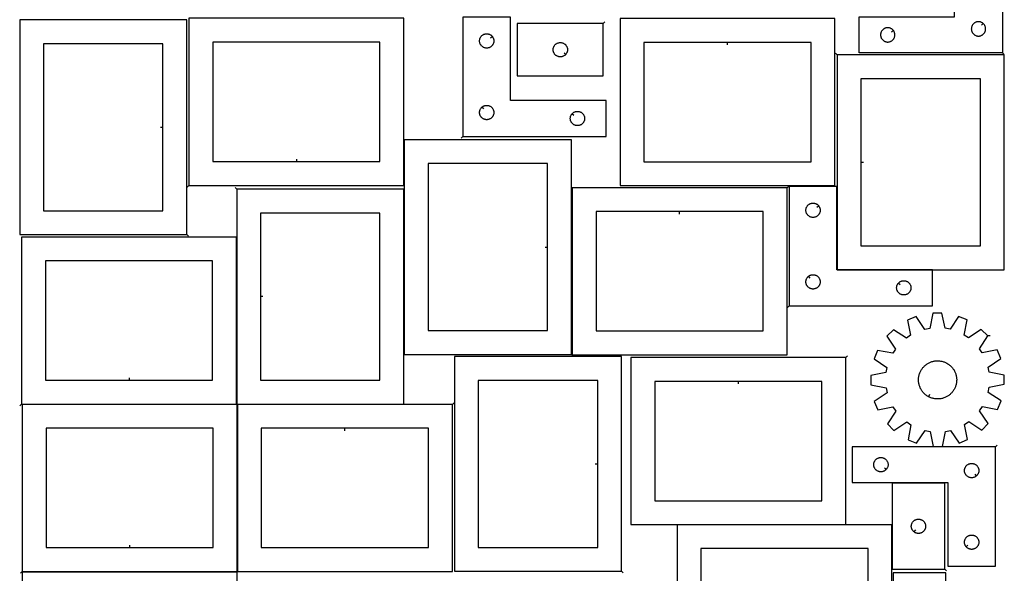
# Model space of a CAD drawing. Header units: millimetres. Extents: x 7 to 1243, y 7 to 2493.
# Tile 3 of 6: x 7 to 1243, y 797 to 1493. Entities that reach past the tile are written whole.
import ezdxf

# ---------------------------------------------------------------- set-up
doc = ezdxf.new("R2010")
doc.units = ezdxf.units.MM
doc.layers.add('CUT', color=7, linetype='CONTINUOUS', true_color=0x000000)
doc.layers.add('LEADIN', color=1, linetype='CONTINUOUS', true_color=0xff0000)

msp = doc.modelspace()

# ---------------------------------------------------------------- linework, layer by layer
at = {"layer": 'CUT'}
for points in [[(1241.038244, 1451.540129), (1061.038244, 1451.540129), (1061.038244, 1496.540129), (1181.038244, 1496.540129), (1181.038244, 1601.540129), (1241.038244, 1601.540129)], [(216.595593, 1222.922336), (216.595593, 1492.922336), (6.595593, 1492.922336), (6.595593, 1222.922336)], [(219.195341, 1284.864854), (489.195341, 1284.864854), (489.195341, 1494.864854), (219.195341, 1494.864854)], [(563.252675, 1346.415728), (743.252675, 1346.415728), (743.252675, 1391.415728), (623.252675, 1391.415728), (623.252675, 1496.415728), (563.252675, 1496.415728)], [(739.724708, 1488.400064), (631.724708, 1488.400064), (631.724708, 1422.400064), (739.724708, 1422.400064)], [(1030.768974, 1494.623559), (760.768974, 1494.623559), (760.768974, 1284.623559), (1030.768974, 1284.623559)], [(1216.744727, 1488.493498), (1216.517097, 1488.680309), (1216.038376, 1489.023355), (1215.538244, 1489.334358), (1215.018843, 1489.611984), (1214.482395, 1489.855045), (1213.9312, 1490.0625), (1213.367616, 1490.233461), (1212.794057, 1490.367196), (1212.21298, 1490.463133), (1211.626873, 1490.520859), (1211.038244, 1490.540129), (1210.449616, 1490.520859), (1209.863509, 1490.463133), (1209.282431, 1490.367196), (1208.708873, 1490.233461), (1208.145289, 1490.0625), (1207.594093, 1489.855045), (1207.057646, 1489.611984), (1206.538244, 1489.334358), (1206.038112, 1489.023355), (1205.559391, 1488.680309), (1205.104132, 1488.306687), (1204.674283, 1487.90409), (1204.271686, 1487.474241), (1203.898064, 1487.018982), (1203.555018, 1486.540261), (1203.244016, 1486.040129), (1202.96639, 1485.520727), (1202.723329, 1484.98428), (1202.515873, 1484.433084), (1202.344912, 1483.8695), (1202.211177, 1483.295942), (1202.115241, 1482.714865), (1202.057514, 1482.128757), (1202.038244, 1481.540129), (1202.057514, 1480.951501), (1202.115241, 1480.365393), (1202.211177, 1479.784316), (1202.344912, 1479.210758), (1202.515873, 1478.647174), (1202.723329, 1478.095978), (1202.96639, 1477.559531), (1203.244016, 1477.040129), (1203.555018, 1476.539997), (1203.898064, 1476.061276), (1204.271686, 1475.606017), (1204.674283, 1475.176168), (1205.104132, 1474.773571), (1205.559391, 1474.399949), (1206.038112, 1474.056902), (1206.538244, 1473.7459), (1207.057646, 1473.468274), (1207.594093, 1473.225213), (1208.145289, 1473.017758), (1208.708873, 1472.846796), (1209.282431, 1472.713061), (1209.863509, 1472.617125), (1210.449616, 1472.559399), (1211.038244, 1472.540129), (1211.626873, 1472.559399), (1212.21298, 1472.617125), (1212.794057, 1472.713061), (1213.367616, 1472.846796), (1213.9312, 1473.017758), (1214.482395, 1473.225213), (1215.018843, 1473.468274), (1215.538244, 1473.7459), (1216.038376, 1474.056902), (1216.517097, 1474.399949), (1216.972357, 1474.773571), (1217.402205, 1475.176168), (1217.804803, 1475.606017), (1218.178424, 1476.061276), (1218.521471, 1476.539997), (1218.832473, 1477.040129), (1219.110099, 1477.559531), (1219.35316, 1478.095978), (1219.560616, 1478.647174), (1219.731577, 1479.210758), (1219.865312, 1479.784316), (1219.961248, 1480.365393), (1220.018975, 1480.951501), (1220.038244, 1481.540129), (1220.018975, 1482.128757), (1219.961248, 1482.714865), (1219.865312, 1483.295942), (1219.731577, 1483.8695), (1219.560616, 1484.433084), (1219.35316, 1484.98428), (1219.110099, 1485.520727), (1218.832473, 1486.040129), (1218.521471, 1486.540261), (1218.178424, 1487.018982), (1217.804803, 1487.474241), (1217.402205, 1487.90409), (1216.972357, 1488.306687)], [(600.206045, 1472.122211), (600.392855, 1471.894581), (600.735902, 1471.41586), (601.046904, 1470.915728), (601.32453, 1470.396326), (601.567591, 1469.859879), (601.775047, 1469.308683), (601.946008, 1468.7451), (602.079743, 1468.171541), (602.175679, 1467.590464), (602.233406, 1467.004356), (602.252675, 1466.415728), (602.233406, 1465.8271), (602.175679, 1465.240992), (602.079743, 1464.659915), (601.946008, 1464.086357), (601.775047, 1463.522773), (601.567591, 1462.971577), (601.32453, 1462.43513), (601.046904, 1461.915728), (600.735902, 1461.415596), (600.392855, 1460.936875), (600.019234, 1460.481616), (599.616636, 1460.051767), (599.186788, 1459.64917), (598.731528, 1459.275548), (598.252807, 1458.932502), (597.752675, 1458.621499), (597.233274, 1458.343873), (596.696826, 1458.100812), (596.145631, 1457.893357), (595.582047, 1457.722396), (595.008488, 1457.588661), (594.427411, 1457.492724), (593.841304, 1457.434998), (593.252675, 1457.415728), (592.664047, 1457.434998), (592.07794, 1457.492724), (591.496862, 1457.588661), (590.923304, 1457.722396), (590.35972, 1457.893357), (589.808525, 1458.100812), (589.272077, 1458.343873), (588.752675, 1458.621499), (588.252543, 1458.932502), (587.773823, 1459.275548), (587.318563, 1459.64917), (586.888714, 1460.051767), (586.486117, 1460.481616), (586.112495, 1460.936875), (585.769449, 1461.415596), (585.458447, 1461.915728), (585.180821, 1462.43513), (584.93776, 1462.971577), (584.730304, 1463.522773), (584.559343, 1464.086357), (584.425608, 1464.659915), (584.329672, 1465.240992), (584.271945, 1465.8271), (584.252675, 1466.415728), (584.271945, 1467.004356), (584.329672, 1467.590464), (584.425608, 1468.171541), (584.559343, 1468.7451), (584.730304, 1469.308683), (584.93776, 1469.859879), (585.180821, 1470.396326), (585.458447, 1470.915728), (585.769449, 1471.41586), (586.112495, 1471.894581), (586.486117, 1472.34984), (586.888714, 1472.779689), (587.318563, 1473.182286), (587.773823, 1473.555908), (588.252543, 1473.898955), (588.752675, 1474.209957), (589.272077, 1474.487583), (589.808525, 1474.730644), (590.35972, 1474.938099), (590.923304, 1475.109061), (591.496862, 1475.242796), (592.07794, 1475.338732), (592.664047, 1475.396458), (593.252675, 1475.415728), (593.841304, 1475.396458), (594.427411, 1475.338732), (595.008488, 1475.242796), (595.582047, 1475.109061), (596.145631, 1474.938099), (596.696826, 1474.730644), (597.233274, 1474.487583), (597.752675, 1474.209957), (598.252807, 1473.898955), (598.731528, 1473.555908), (599.186788, 1473.182286), (599.616636, 1472.779689), (600.019234, 1472.34984)], [(1103.991614, 1479.746612), (1103.804803, 1479.974241), (1103.402205, 1480.40409), (1102.972357, 1480.806687), (1102.517097, 1481.180309), (1102.038376, 1481.523355), (1101.538244, 1481.834358), (1101.018843, 1482.111984), (1100.482395, 1482.355045), (1099.9312, 1482.5625), (1099.367616, 1482.733461), (1098.794057, 1482.867196), (1098.21298, 1482.963133), (1097.626873, 1483.020859), (1097.038244, 1483.040129), (1096.449616, 1483.020859), (1095.863509, 1482.963133), (1095.282431, 1482.867196), (1094.708873, 1482.733461), (1094.145289, 1482.5625), (1093.594093, 1482.355045), (1093.057646, 1482.111984), (1092.538244, 1481.834358), (1092.038112, 1481.523355), (1091.559391, 1481.180309), (1091.104132, 1480.806687), (1090.674283, 1480.40409), (1090.271686, 1479.974241), (1089.898064, 1479.518982), (1089.555018, 1479.040261), (1089.244016, 1478.540129), (1088.96639, 1478.020727), (1088.723329, 1477.48428), (1088.515873, 1476.933084), (1088.344912, 1476.3695), (1088.211177, 1475.795942), (1088.115241, 1475.214865), (1088.057514, 1474.628757), (1088.038244, 1474.040129), (1088.057514, 1473.451501), (1088.115241, 1472.865393), (1088.211177, 1472.284316), (1088.344912, 1471.710758), (1088.515873, 1471.147174), (1088.723329, 1470.595978), (1088.96639, 1470.059531), (1089.244016, 1469.540129), (1089.555018, 1469.039997), (1089.898064, 1468.561276), (1090.271686, 1468.106017), (1090.674283, 1467.676168), (1091.104132, 1467.273571), (1091.559391, 1466.899949), (1092.038112, 1466.556902), (1092.538244, 1466.2459), (1093.057646, 1465.968274), (1093.594093, 1465.725213), (1094.145289, 1465.517758), (1094.708873, 1465.346796), (1095.282431, 1465.213061), (1095.863509, 1465.117125), (1096.449616, 1465.059399), (1097.038244, 1465.040129), (1097.626873, 1465.059399), (1098.21298, 1465.117125), (1098.794057, 1465.213061), (1099.367616, 1465.346796), (1099.9312, 1465.517758), (1100.482395, 1465.725213), (1101.018843, 1465.968274), (1101.538244, 1466.2459), (1102.038376, 1466.556902), (1102.517097, 1466.899949), (1102.972357, 1467.273571), (1103.402205, 1467.676168), (1103.804803, 1468.106017), (1104.178424, 1468.561276), (1104.521471, 1469.039997), (1104.832473, 1469.540129), (1105.110099, 1470.059531), (1105.35316, 1470.595978), (1105.560616, 1471.147174), (1105.731577, 1471.710758), (1105.865312, 1472.284316), (1105.961248, 1472.865393), (1106.018975, 1473.451501), (1106.038244, 1474.040129), (1106.018975, 1474.628757), (1105.961248, 1475.214865), (1105.865312, 1475.795942), (1105.731577, 1476.3695), (1105.560616, 1476.933084), (1105.35316, 1477.48428), (1105.110099, 1478.020727), (1104.832473, 1478.540129), (1104.521471, 1479.040261), (1104.178424, 1479.518982)], [(186.595593, 1357.922336), (186.595593, 1462.922336), (36.595593, 1462.922336), (36.595593, 1252.922336), (186.595593, 1252.922336)], [(354.195341, 1314.864854), (459.195341, 1314.864854), (459.195341, 1464.864854), (249.195341, 1464.864854), (249.195341, 1314.864854)], [(692.678077, 1449.693582), (692.491266, 1449.465952), (692.088669, 1449.036103), (691.65882, 1448.633506), (691.203561, 1448.259884), (690.72484, 1447.916838), (690.224708, 1447.605836), (689.705306, 1447.32821), (689.168859, 1447.085148), (688.617663, 1446.877693), (688.054079, 1446.706732), (687.480521, 1446.572997), (686.899443, 1446.477061), (686.313336, 1446.419334), (685.724708, 1446.400064), (685.13608, 1446.419334), (684.549972, 1446.477061), (683.968895, 1446.572997), (683.395336, 1446.706732), (682.831753, 1446.877693), (682.280557, 1447.085148), (681.74411, 1447.32821), (681.224708, 1447.605836), (680.724576, 1447.916838), (680.245855, 1448.259884), (679.790595, 1448.633506), (679.360747, 1449.036103), (678.958149, 1449.465952), (678.584528, 1449.921211), (678.241481, 1450.399932), (677.930479, 1450.900064), (677.652853, 1451.419466), (677.409792, 1451.955913), (677.202337, 1452.507109), (677.031375, 1453.070693), (676.89764, 1453.644251), (676.801704, 1454.225329), (676.743977, 1454.811436), (676.724708, 1455.400064), (676.743977, 1455.988692), (676.801704, 1456.5748), (676.89764, 1457.155877), (677.031375, 1457.729436), (677.202337, 1458.293019), (677.409792, 1458.844215), (677.652853, 1459.380662), (677.930479, 1459.900064), (678.241481, 1460.400196), (678.584528, 1460.878917), (678.958149, 1461.334177), (679.360747, 1461.764025), (679.790595, 1462.166623), (680.245855, 1462.540244), (680.724576, 1462.883291), (681.224708, 1463.194293), (681.74411, 1463.471919), (682.280557, 1463.71498), (682.831753, 1463.922435), (683.395336, 1464.093397), (683.968895, 1464.227132), (684.549972, 1464.323068), (685.13608, 1464.380795), (685.724708, 1464.400064), (686.313336, 1464.380795), (686.899443, 1464.323068), (687.480521, 1464.227132), (688.054079, 1464.093397), (688.617663, 1463.922435), (689.168859, 1463.71498), (689.705306, 1463.471919), (690.224708, 1463.194293), (690.72484, 1462.883291), (691.203561, 1462.540244), (691.65882, 1462.166623), (692.088669, 1461.764025), (692.491266, 1461.334177), (692.864888, 1460.878917), (693.207934, 1460.400196), (693.518936, 1459.900064), (693.796562, 1459.380662), (694.039624, 1458.844215), (694.247079, 1458.293019), (694.41804, 1457.729436), (694.551775, 1457.155877), (694.647712, 1456.5748), (694.705438, 1455.988692), (694.724708, 1455.400064), (694.705438, 1454.811436), (694.647712, 1454.225329), (694.551775, 1453.644251), (694.41804, 1453.070693), (694.247079, 1452.507109), (694.039624, 1451.955913), (693.796562, 1451.419466), (693.518936, 1450.900064), (693.207934, 1450.399932), (692.864888, 1449.921211)], [(895.768974, 1464.623559), (790.768974, 1464.623559), (790.768974, 1314.623559), (1000.768974, 1314.623559), (1000.768974, 1464.623559)], [(1033.413727, 1448.751367), (1033.413727, 1178.751367), (1243.413727, 1178.751367), (1243.413727, 1448.751367)], [(1063.413727, 1313.751367), (1063.413727, 1208.751367), (1213.413727, 1208.751367), (1213.413727, 1418.751367), (1063.413727, 1418.751367)], [(587.546193, 1383.369097), (587.773823, 1383.555908), (588.252543, 1383.898955), (588.752675, 1384.209957), (589.272077, 1384.487583), (589.808525, 1384.730644), (590.35972, 1384.938099), (590.923304, 1385.109061), (591.496862, 1385.242796), (592.07794, 1385.338732), (592.664047, 1385.396458), (593.252675, 1385.415728), (593.841304, 1385.396458), (594.427411, 1385.338732), (595.008488, 1385.242796), (595.582047, 1385.109061), (596.145631, 1384.938099), (596.696826, 1384.730644), (597.233274, 1384.487583), (597.752675, 1384.209957), (598.252807, 1383.898955), (598.731528, 1383.555908), (599.186788, 1383.182286), (599.616636, 1382.779689), (600.019234, 1382.34984), (600.392855, 1381.894581), (600.735902, 1381.41586), (601.046904, 1380.915728), (601.32453, 1380.396326), (601.567591, 1379.859879), (601.775047, 1379.308683), (601.946008, 1378.7451), (602.079743, 1378.171541), (602.175679, 1377.590464), (602.233406, 1377.004356), (602.252675, 1376.415728), (602.233406, 1375.8271), (602.175679, 1375.240992), (602.079743, 1374.659915), (601.946008, 1374.086357), (601.775047, 1373.522773), (601.567591, 1372.971577), (601.32453, 1372.43513), (601.046904, 1371.915728), (600.735902, 1371.415596), (600.392855, 1370.936875), (600.019234, 1370.481616), (599.616636, 1370.051767), (599.186788, 1369.64917), (598.731528, 1369.275548), (598.252807, 1368.932502), (597.752675, 1368.621499), (597.233274, 1368.343873), (596.696826, 1368.100812), (596.145631, 1367.893357), (595.582047, 1367.722396), (595.008488, 1367.588661), (594.427411, 1367.492724), (593.841304, 1367.434998), (593.252675, 1367.415728), (592.664047, 1367.434998), (592.07794, 1367.492724), (591.496862, 1367.588661), (590.923304, 1367.722396), (590.35972, 1367.893357), (589.808525, 1368.100812), (589.272077, 1368.343873), (588.752675, 1368.621499), (588.252543, 1368.932502), (587.773823, 1369.275548), (587.318563, 1369.64917), (586.888714, 1370.051767), (586.486117, 1370.481616), (586.112495, 1370.936875), (585.769449, 1371.415596), (585.458447, 1371.915728), (585.180821, 1372.43513), (584.93776, 1372.971577), (584.730304, 1373.522773), (584.559343, 1374.086357), (584.425608, 1374.659915), (584.329672, 1375.240992), (584.271945, 1375.8271), (584.252675, 1376.415728), (584.271945, 1377.004356), (584.329672, 1377.590464), (584.425608, 1378.171541), (584.559343, 1378.7451), (584.730304, 1379.308683), (584.93776, 1379.859879), (585.180821, 1380.396326), (585.458447, 1380.915728), (585.769449, 1381.41586), (586.112495, 1381.894581), (586.486117, 1382.34984), (586.888714, 1382.779689), (587.318563, 1383.182286)], [(700.299306, 1374.622211), (700.486117, 1374.84984), (700.888714, 1375.279689), (701.318563, 1375.682286), (701.773823, 1376.055908), (702.252543, 1376.398955), (702.752675, 1376.709957), (703.272077, 1376.987583), (703.808525, 1377.230644), (704.35972, 1377.438099), (704.923304, 1377.609061), (705.496862, 1377.742796), (706.07794, 1377.838732), (706.664047, 1377.896458), (707.252675, 1377.915728), (707.841304, 1377.896458), (708.427411, 1377.838732), (709.008488, 1377.742796), (709.582047, 1377.609061), (710.145631, 1377.438099), (710.696826, 1377.230644), (711.233274, 1376.987583), (711.752675, 1376.709957), (712.252807, 1376.398955), (712.731528, 1376.055908), (713.186788, 1375.682286), (713.616636, 1375.279689), (714.019234, 1374.84984), (714.392855, 1374.394581), (714.735902, 1373.91586), (715.046904, 1373.415728), (715.32453, 1372.896326), (715.567591, 1372.359879), (715.775047, 1371.808683), (715.946008, 1371.2451), (716.079743, 1370.671541), (716.175679, 1370.090464), (716.233406, 1369.504356), (716.252675, 1368.915728), (716.233406, 1368.3271), (716.175679, 1367.740992), (716.079743, 1367.159915), (715.946008, 1366.586357), (715.775047, 1366.022773), (715.567591, 1365.471577), (715.32453, 1364.93513), (715.046904, 1364.415728), (714.735902, 1363.915596), (714.392855, 1363.436875), (714.019234, 1362.981616), (713.616636, 1362.551767), (713.186788, 1362.14917), (712.731528, 1361.775548), (712.252807, 1361.432502), (711.752675, 1361.121499), (711.233274, 1360.843873), (710.696826, 1360.600812), (710.145631, 1360.393357), (709.582047, 1360.222396), (709.008488, 1360.088661), (708.427411, 1359.992724), (707.841304, 1359.934998), (707.252675, 1359.915728), (706.664047, 1359.934998), (706.07794, 1359.992724), (705.496862, 1360.088661), (704.923304, 1360.222396), (704.35972, 1360.393357), (703.808525, 1360.600812), (703.272077, 1360.843873), (702.752675, 1361.121499), (702.252543, 1361.432502), (701.773823, 1361.775548), (701.318563, 1362.14917), (700.888714, 1362.551767), (700.486117, 1362.981616), (700.112495, 1363.436875), (699.769449, 1363.915596), (699.458447, 1364.415728), (699.180821, 1364.93513), (698.93776, 1365.471577), (698.730304, 1366.022773), (698.559343, 1366.586357), (698.425608, 1367.159915), (698.329672, 1367.740992), (698.271945, 1368.3271), (698.252675, 1368.915728), (698.271945, 1369.504356), (698.329672, 1370.090464), (698.425608, 1370.671541), (698.559343, 1371.2451), (698.730304, 1371.808683), (698.93776, 1372.359879), (699.180821, 1372.896326), (699.458447, 1373.415728), (699.769449, 1373.91586), (700.112495, 1374.394581)], [(699.712659, 1072.264743), (699.712659, 1342.264743), (489.712659, 1342.264743), (489.712659, 1072.264743)], [(669.712659, 1207.264743), (669.712659, 1312.264743), (519.712659, 1312.264743), (519.712659, 1102.264743), (669.712659, 1102.264743)], [(279.197052, 1279.956079), (279.197052, 1009.956079), (489.197052, 1009.956079), (489.197052, 1279.956079)], [(970.625236, 1281.825586), (700.625236, 1281.825586), (700.625236, 1071.825586), (970.625236, 1071.825586)], [(973.191366, 1133.525958), (1153.191366, 1133.525958), (1153.191366, 1178.525958), (1033.191366, 1178.525958), (1033.191366, 1283.525958), (973.191366, 1283.525958)], [(1010.144735, 1259.23244), (1010.331546, 1259.00481), (1010.674592, 1258.52609), (1010.985594, 1258.025958), (1011.26322, 1257.506556), (1011.506281, 1256.970109), (1011.713737, 1256.418913), (1011.884698, 1255.855329), (1012.018433, 1255.281771), (1012.114369, 1254.700693), (1012.172096, 1254.114586), (1012.191366, 1253.525958), (1012.172096, 1252.937329), (1012.114369, 1252.351222), (1012.018433, 1251.770145), (1011.884698, 1251.196586), (1011.713737, 1250.633002), (1011.506281, 1250.081807), (1011.26322, 1249.545359), (1010.985594, 1249.025958), (1010.674592, 1248.525826), (1010.331546, 1248.047105), (1009.957924, 1247.591845), (1009.555327, 1247.161997), (1009.125478, 1246.759399), (1008.670218, 1246.385778), (1008.191498, 1246.042731), (1007.691366, 1245.731729), (1007.171964, 1245.454103), (1006.635516, 1245.211042), (1006.084321, 1245.003586), (1005.520737, 1244.832625), (1004.947178, 1244.69889), (1004.366101, 1244.602954), (1003.779994, 1244.545227), (1003.191366, 1244.525958), (1002.602737, 1244.545227), (1002.01663, 1244.602954), (1001.435553, 1244.69889), (1000.861994, 1244.832625), (1000.29841, 1245.003586), (999.747215, 1245.211042), (999.210767, 1245.454103), (998.691366, 1245.731729), (998.191233, 1246.042731), (997.712513, 1246.385778), (997.257253, 1246.759399), (996.827405, 1247.161997), (996.424807, 1247.591845), (996.051186, 1248.047105), (995.708139, 1248.525826), (995.397137, 1249.025958), (995.119511, 1249.545359), (994.87645, 1250.081807), (994.668994, 1250.633002), (994.498033, 1251.196586), (994.364298, 1251.770145), (994.268362, 1252.351222), (994.210635, 1252.937329), (994.191366, 1253.525958), (994.210635, 1254.114586), (994.268362, 1254.700693), (994.364298, 1255.281771), (994.498033, 1255.855329), (994.668994, 1256.418913), (994.87645, 1256.970109), (995.119511, 1257.506556), (995.397137, 1258.025958), (995.708139, 1258.52609), (996.051186, 1259.00481), (996.424807, 1259.46007), (996.827405, 1259.889919), (997.257253, 1260.292516), (997.712513, 1260.666138), (998.191233, 1261.009184), (998.691366, 1261.320186), (999.210767, 1261.597812), (999.747215, 1261.840873), (1000.29841, 1262.048329), (1000.861994, 1262.21929), (1001.435553, 1262.353025), (1002.01663, 1262.448961), (1002.602737, 1262.506688), (1003.191366, 1262.525958), (1003.779994, 1262.506688), (1004.366101, 1262.448961), (1004.947178, 1262.353025), (1005.520737, 1262.21929), (1006.084321, 1262.048329), (1006.635516, 1261.840873), (1007.171964, 1261.597812), (1007.691366, 1261.320186), (1008.191498, 1261.009184), (1008.670218, 1260.666138), (1009.125478, 1260.292516), (1009.555327, 1259.889919), (1009.957924, 1259.46007)], [(309.197052, 1144.956079), (309.197052, 1039.956079), (459.197052, 1039.956079), (459.197052, 1249.956079), (309.197052, 1249.956079)], [(835.625236, 1251.825586), (730.625236, 1251.825586), (730.625236, 1101.825586), (940.625236, 1101.825586), (940.625236, 1251.825586)], [(8.932463, 1009.79857), (278.932463, 1009.79857), (278.932463, 1219.79857), (8.932463, 1219.79857)], [(143.932463, 1039.79857), (248.932463, 1039.79857), (248.932463, 1189.79857), (38.932463, 1189.79857), (38.932463, 1039.79857)], [(997.484883, 1170.479327), (997.712513, 1170.666138), (998.191233, 1171.009184), (998.691366, 1171.320186), (999.210767, 1171.597812), (999.747215, 1171.840873), (1000.29841, 1172.048329), (1000.861994, 1172.21929), (1001.435553, 1172.353025), (1002.01663, 1172.448961), (1002.602737, 1172.506688), (1003.191366, 1172.525958), (1003.779994, 1172.506688), (1004.366101, 1172.448961), (1004.947178, 1172.353025), (1005.520737, 1172.21929), (1006.084321, 1172.048329), (1006.635516, 1171.840873), (1007.171964, 1171.597812), (1007.691366, 1171.320186), (1008.191498, 1171.009184), (1008.670218, 1170.666138), (1009.125478, 1170.292516), (1009.555327, 1169.889919), (1009.957924, 1169.46007), (1010.331546, 1169.00481), (1010.674592, 1168.52609), (1010.985594, 1168.025958), (1011.26322, 1167.506556), (1011.506281, 1166.970109), (1011.713737, 1166.418913), (1011.884698, 1165.855329), (1012.018433, 1165.281771), (1012.114369, 1164.700693), (1012.172096, 1164.114586), (1012.191366, 1163.525958), (1012.172096, 1162.937329), (1012.114369, 1162.351222), (1012.018433, 1161.770145), (1011.884698, 1161.196586), (1011.713737, 1160.633002), (1011.506281, 1160.081807), (1011.26322, 1159.545359), (1010.985594, 1159.025958), (1010.674592, 1158.525826), (1010.331546, 1158.047105), (1009.957924, 1157.591845), (1009.555327, 1157.161997), (1009.125478, 1156.759399), (1008.670218, 1156.385778), (1008.191498, 1156.042731), (1007.691366, 1155.731729), (1007.171964, 1155.454103), (1006.635516, 1155.211042), (1006.084321, 1155.003586), (1005.520737, 1154.832625), (1004.947178, 1154.69889), (1004.366101, 1154.602954), (1003.779994, 1154.545227), (1003.191366, 1154.525958), (1002.602737, 1154.545227), (1002.01663, 1154.602954), (1001.435553, 1154.69889), (1000.861994, 1154.832625), (1000.29841, 1155.003586), (999.747215, 1155.211042), (999.210767, 1155.454103), (998.691366, 1155.731729), (998.191233, 1156.042731), (997.712513, 1156.385778), (997.257253, 1156.759399), (996.827405, 1157.161997), (996.424807, 1157.591845), (996.051186, 1158.047105), (995.708139, 1158.525826), (995.397137, 1159.025958), (995.119511, 1159.545359), (994.87645, 1160.081807), (994.668994, 1160.633002), (994.498033, 1161.196586), (994.364298, 1161.770145), (994.268362, 1162.351222), (994.210635, 1162.937329), (994.191366, 1163.525958), (994.210635, 1164.114586), (994.268362, 1164.700693), (994.364298, 1165.281771), (994.498033, 1165.855329), (994.668994, 1166.418913), (994.87645, 1166.970109), (995.119511, 1167.506556), (995.397137, 1168.025958), (995.708139, 1168.52609), (996.051186, 1169.00481), (996.424807, 1169.46007), (996.827405, 1169.889919), (997.257253, 1170.292516)], [(1110.237996, 1161.73244), (1110.424807, 1161.96007), (1110.827405, 1162.389919), (1111.257253, 1162.792516), (1111.712513, 1163.166138), (1112.191233, 1163.509184), (1112.691366, 1163.820186), (1113.210767, 1164.097812), (1113.747215, 1164.340873), (1114.29841, 1164.548329), (1114.861994, 1164.71929), (1115.435553, 1164.853025), (1116.01663, 1164.948961), (1116.602737, 1165.006688), (1117.191366, 1165.025958), (1117.779994, 1165.006688), (1118.366101, 1164.948961), (1118.947178, 1164.853025), (1119.520737, 1164.71929), (1120.084321, 1164.548329), (1120.635516, 1164.340873), (1121.171964, 1164.097812), (1121.691366, 1163.820186), (1122.191498, 1163.509184), (1122.670218, 1163.166138), (1123.125478, 1162.792516), (1123.555327, 1162.389919), (1123.957924, 1161.96007), (1124.331546, 1161.50481), (1124.674592, 1161.02609), (1124.985594, 1160.525958), (1125.26322, 1160.006556), (1125.506281, 1159.470109), (1125.713737, 1158.918913), (1125.884698, 1158.355329), (1126.018433, 1157.781771), (1126.114369, 1157.200693), (1126.172096, 1156.614586), (1126.191366, 1156.025958), (1126.172096, 1155.437329), (1126.114369, 1154.851222), (1126.018433, 1154.270145), (1125.884698, 1153.696586), (1125.713737, 1153.133002), (1125.506281, 1152.581807), (1125.26322, 1152.045359), (1124.985594, 1151.525958), (1124.674592, 1151.025826), (1124.331546, 1150.547105), (1123.957924, 1150.091845), (1123.555327, 1149.661997), (1123.125478, 1149.259399), (1122.670218, 1148.885778), (1122.191498, 1148.542731), (1121.691366, 1148.231729), (1121.171964, 1147.954103), (1120.635516, 1147.711042), (1120.084321, 1147.503586), (1119.520737, 1147.332625), (1118.947178, 1147.19889), (1118.366101, 1147.102954), (1117.779994, 1147.045227), (1117.191366, 1147.025958), (1116.602737, 1147.045227), (1116.01663, 1147.102954), (1115.435553, 1147.19889), (1114.861994, 1147.332625), (1114.29841, 1147.503586), (1113.747215, 1147.711042), (1113.210767, 1147.954103), (1112.691366, 1148.231729), (1112.191233, 1148.542731), (1111.712513, 1148.885778), (1111.257253, 1149.259399), (1110.827405, 1149.661997), (1110.424807, 1150.091845), (1110.051186, 1150.547105), (1109.708139, 1151.025826), (1109.397137, 1151.525958), (1109.119511, 1152.045359), (1108.87645, 1152.581807), (1108.668994, 1153.133002), (1108.498033, 1153.696586), (1108.364298, 1154.270145), (1108.268362, 1154.851222), (1108.210635, 1155.437329), (1108.191366, 1156.025958), (1108.210635, 1156.614586), (1108.268362, 1157.200693), (1108.364298, 1157.781771), (1108.498033, 1158.355329), (1108.668994, 1158.918913), (1108.87645, 1159.470109), (1109.119511, 1160.006556), (1109.397137, 1160.525958), (1109.708139, 1161.02609), (1110.051186, 1161.50481)], [(1222.761134, 1095.713187), (1214.570507, 1103.83717), (1198.466528, 1093.062), (1193.105773, 1096.612353), (1196.742638, 1115.644316), (1186.066572, 1120.01548), (1175.311914, 1103.897795), (1169.000561, 1105.126421), (1165.07737, 1124.101431), (1153.541198, 1124.054305), (1149.77316, 1105.047877), (1143.472057, 1103.76773), (1132.586078, 1119.797012), (1121.94608, 1115.338772), (1125.738312, 1096.337157), (1120.406742, 1092.743126), (1104.215269, 1103.386369), (1096.091286, 1095.195741), (1106.866455, 1079.091762), (1103.316103, 1073.731007), (1084.28414, 1077.367872), (1079.912976, 1066.691806), (1096.030661, 1055.937148), (1094.802035, 1049.625796), (1075.827025, 1045.702604), (1075.874151, 1034.166432), (1094.880579, 1030.398395), (1096.160726, 1024.097291), (1080.131444, 1013.211312), (1084.589684, 1002.571314), (1103.591299, 1006.363546), (1107.18533, 1001.031976), (1096.542087, 984.840503), (1104.732715, 976.716521), (1120.836694, 987.49169), (1126.197448, 983.941337), (1122.560583, 964.909374), (1133.23665, 960.53821), (1143.991308, 976.655895), (1150.30266, 975.427269), (1154.225852, 956.452259), (1165.762024, 956.499385), (1169.530061, 975.505813), (1175.831165, 976.78596), (1186.717144, 960.756678), (1197.357142, 965.214918), (1193.56491, 984.216533), (1198.89648, 987.810564), (1215.087953, 977.167321), (1223.211935, 985.357949), (1212.436766, 1001.461928), (1215.987118, 1006.822683), (1235.019082, 1003.185818), (1239.390245, 1013.861884), (1223.272561, 1024.616542), (1224.501187, 1030.927895), (1243.476196, 1034.851086), (1243.429071, 1046.387258), (1224.422643, 1050.155295), (1223.142495, 1056.456399), (1239.171778, 1067.342378), (1234.713538, 1077.982376), (1215.711923, 1074.190144), (1212.117892, 1079.521714)], [(762.719372, 799.618625), (762.719372, 1069.618625), (552.719372, 1069.618625), (552.719372, 799.618625)], [(1044.430992, 1068.409631), (774.430992, 1068.409631), (774.430992, 858.409631), (1044.430992, 858.409631)], [(1148.251611, 1019.162861), (1147.820827, 1019.395452), (1146.97895, 1019.895391), (1146.158166, 1020.429252), (1145.35984, 1020.996148), (1144.585301, 1021.595135), (1143.835839, 1022.225215), (1143.1127, 1022.885341), (1142.417089, 1023.574413), (1141.750163, 1024.291284), (1141.113032, 1025.034762), (1140.506757, 1025.803609), (1139.932346, 1026.596545), (1139.390757, 1027.412251), (1138.882889, 1028.249368), (1138.409589, 1029.106504), (1137.971644, 1029.982232), (1137.569784, 1030.875095), (1137.204676, 1031.783605), (1136.876929, 1032.706252), (1136.587089, 1033.641499), (1136.335637, 1034.587791), (1136.122992, 1035.543551), (1135.949508, 1036.507189), (1135.815474, 1037.477101), (1135.721113, 1038.451674), (1135.666581, 1039.429284), (1135.651971, 1040.408304), (1135.677305, 1041.387106), (1135.742543, 1042.36406), (1135.847575, 1043.337541), (1135.992226, 1044.305926), (1136.176256, 1045.267606), (1136.399358, 1046.22098), (1136.661161, 1047.164459), (1136.96123, 1048.096475), (1137.299065, 1049.015476), (1137.674103, 1049.919933), (1138.085721, 1050.808339), (1138.533232, 1051.679217), (1139.015894, 1052.531117), (1139.532901, 1053.362621), (1140.083394, 1054.172344), (1140.666457, 1054.95894), (1141.281118, 1055.7211), (1141.926355, 1056.457553), (1142.601095, 1057.167076), (1143.304213, 1057.848486), (1144.034539, 1058.50065), (1144.790859, 1059.122483), (1145.571913, 1059.712948), (1146.376402, 1060.271065), (1147.202985, 1060.795902), (1148.050288, 1061.286588), (1148.916901, 1061.742306), (1149.80138, 1062.162296), (1150.702254, 1062.54586), (1151.618023, 1062.892359), (1152.547163, 1063.201217), (1153.488128, 1063.47192), (1154.439352, 1063.704016), (1155.399251, 1063.897121), (1156.366227, 1064.050912), (1157.338672, 1064.165133), (1158.314966, 1064.239595), (1159.293485, 1064.274173), (1160.2726, 1064.26881), (1161.250682, 1064.223514), (1162.226102, 1064.138362), (1163.197237, 1064.013495), (1164.162471, 1063.84912), (1165.120197, 1063.645511), (1166.068821, 1063.403008), (1167.006764, 1063.122014), (1167.932465, 1062.802996), (1168.844383, 1062.446485), (1169.741001, 1062.053075), (1170.620827, 1061.623421), (1171.482395, 1061.158238), (1172.324272, 1060.658299), (1173.145056, 1060.124438), (1173.943382, 1059.557542), (1174.717921, 1058.958556), (1175.467383, 1058.328475), (1176.190522, 1057.66835), (1176.886133, 1056.979278), (1177.553059, 1056.262406), (1178.19019, 1055.518928), (1178.796465, 1054.750081), (1179.370875, 1053.957145), (1179.912465, 1053.141439), (1180.420333, 1052.304322), (1180.893633, 1051.447186), (1181.331577, 1050.571458), (1181.733438, 1049.678595), (1182.098546, 1048.770085), (1182.426293, 1047.847438), (1182.716133, 1046.912191), (1182.967585, 1045.965899), (1183.18023, 1045.010139), (1183.353714, 1044.046501), (1183.487748, 1043.076589), (1183.582109, 1042.102017), (1183.63664, 1041.124406), (1183.651251, 1040.145386), (1183.625916, 1039.166584), (1183.560679, 1038.18963), (1183.455647, 1037.21615), (1183.310996, 1036.247764), (1183.126966, 1035.286084), (1182.903864, 1034.332711), (1182.64206, 1033.389231), (1182.341992, 1032.457215), (1182.004157, 1031.538214), (1181.629119, 1030.633757), (1181.217501, 1029.745351), (1180.769989, 1028.874473), (1180.287328, 1028.022573), (1179.77032, 1027.191069), (1179.219827, 1026.381346), (1178.636765, 1025.59475), (1178.022104, 1024.83259), (1177.376866, 1024.096137), (1176.702127, 1023.386614), (1175.999009, 1022.705204), (1175.268682, 1022.05304), (1174.512363, 1021.431207), (1173.731309, 1020.840742), (1172.92682, 1020.282625), (1172.100237, 1019.757788), (1171.252934, 1019.267102), (1170.386321, 1018.811385), (1169.501842, 1018.391394), (1168.600968, 1018.007831), (1167.685199, 1017.661331), (1166.756058, 1017.352473), (1165.815093, 1017.08177), (1164.86387, 1016.849674), (1163.903971, 1016.656569), (1162.936994, 1016.502778), (1161.96455, 1016.388557), (1160.988255, 1016.314095), (1160.009736, 1016.279517), (1159.030621, 1016.28488), (1158.05254, 1016.330176), (1157.07712, 1016.415328), (1156.105985, 1016.540195), (1155.140751, 1016.70457), (1154.183025, 1016.908179), (1153.234401, 1017.150682), (1152.296458, 1017.431676), (1151.370757, 1017.750694), (1150.458839, 1018.107205), (1149.56222, 1018.500615), (1148.682395, 1018.930269)], [(732.719372, 934.618625), (732.719372, 1039.618625), (582.719372, 1039.618625), (582.719372, 829.618625), (732.719372, 829.618625)], [(909.430992, 1038.409631), (804.430992, 1038.409631), (804.430992, 888.409631), (1014.430992, 888.409631), (1014.430992, 1038.409631)], [(9.703459, 799.507738), (279.703459, 799.507738), (279.703459, 1009.507738), (9.703459, 1009.507738)], [(550.126793, 1009.411096), (280.126793, 1009.411096), (280.126793, 799.411096), (550.126793, 799.411096)], [(144.703459, 829.507738), (249.703459, 829.507738), (249.703459, 979.507738), (39.703459, 979.507738), (39.703459, 829.507738)], [(415.126793, 979.411096), (310.126793, 979.411096), (310.126793, 829.411096), (520.126793, 829.411096), (520.126793, 979.411096)], [(1232.449137, 956.220328), (1052.449137, 956.220328), (1052.449137, 911.220328), (1172.449137, 911.220328), (1172.449137, 806.220328), (1232.449137, 806.220328)], [(1095.402506, 928.013845), (1095.215695, 927.786215), (1094.813098, 927.356367), (1094.383249, 926.953769), (1093.92799, 926.580148), (1093.449269, 926.237101), (1092.949137, 925.926099), (1092.429735, 925.648473), (1091.893288, 925.405412), (1091.342092, 925.197956), (1090.778508, 925.026995), (1090.20495, 924.89326), (1089.623873, 924.797324), (1089.037765, 924.739597), (1088.449137, 924.720328), (1087.860509, 924.739597), (1087.274401, 924.797324), (1086.693324, 924.89326), (1086.119765, 925.026995), (1085.556182, 925.197956), (1085.004986, 925.405412), (1084.468539, 925.648473), (1083.949137, 925.926099), (1083.449005, 926.237101), (1082.970284, 926.580148), (1082.515025, 926.953769), (1082.085176, 927.356367), (1081.682579, 927.786215), (1081.308957, 928.241475), (1080.96591, 928.720196), (1080.654908, 929.220328), (1080.377282, 929.739729), (1080.134221, 930.276177), (1079.926766, 930.827372), (1079.755804, 931.390956), (1079.622069, 931.964515), (1079.526133, 932.545592), (1079.468407, 933.131699), (1079.449137, 933.720328), (1079.468407, 934.308956), (1079.526133, 934.895063), (1079.622069, 935.476141), (1079.755804, 936.049699), (1079.926766, 936.613283), (1080.134221, 937.164479), (1080.377282, 937.700926), (1080.654908, 938.220328), (1080.96591, 938.72046), (1081.308957, 939.19918), (1081.682579, 939.65444), (1082.085176, 940.084289), (1082.515025, 940.486886), (1082.970284, 940.860508), (1083.449005, 941.203554), (1083.949137, 941.514556), (1084.468539, 941.792182), (1085.004986, 942.035243), (1085.556182, 942.242699), (1086.119765, 942.41366), (1086.693324, 942.547395), (1087.274401, 942.643331), (1087.860509, 942.701058), (1088.449137, 942.720328), (1089.037765, 942.701058), (1089.623873, 942.643331), (1090.20495, 942.547395), (1090.778508, 942.41366), (1091.342092, 942.242699), (1091.893288, 942.035243), (1092.429735, 941.792182), (1092.949137, 941.514556), (1093.449269, 941.203554), (1093.92799, 940.860508), (1094.383249, 940.486886), (1094.813098, 940.084289), (1095.215695, 939.65444), (1095.589317, 939.19918), (1095.932363, 938.72046), (1096.243365, 938.220328), (1096.520992, 937.700926), (1096.764053, 937.164479), (1096.971508, 936.613283), (1097.142469, 936.049699), (1097.276204, 935.476141), (1097.372141, 934.895063), (1097.429867, 934.308956), (1097.449137, 933.720328), (1097.429867, 933.131699), (1097.372141, 932.545592), (1097.276204, 931.964515), (1097.142469, 931.390956), (1096.971508, 930.827372), (1096.764053, 930.276177), (1096.520992, 929.739729), (1096.243365, 929.220328), (1095.932363, 928.720196), (1095.589317, 928.241475)], [(1208.155619, 919.266958), (1207.92799, 919.080148), (1207.449269, 918.737101), (1206.949137, 918.426099), (1206.429735, 918.148473), (1205.893288, 917.905412), (1205.342092, 917.697956), (1204.778508, 917.526995), (1204.20495, 917.39326), (1203.623873, 917.297324), (1203.037765, 917.239597), (1202.449137, 917.220328), (1201.860509, 917.239597), (1201.274401, 917.297324), (1200.693324, 917.39326), (1200.119765, 917.526995), (1199.556182, 917.697956), (1199.004986, 917.905412), (1198.468539, 918.148473), (1197.949137, 918.426099), (1197.449005, 918.737101), (1196.970284, 919.080148), (1196.515025, 919.453769), (1196.085176, 919.856367), (1195.682579, 920.286215), (1195.308957, 920.741475), (1194.96591, 921.220196), (1194.654908, 921.720328), (1194.377282, 922.239729), (1194.134221, 922.776177), (1193.926766, 923.327372), (1193.755804, 923.890956), (1193.622069, 924.464515), (1193.526133, 925.045592), (1193.468407, 925.631699), (1193.449137, 926.220328), (1193.468407, 926.808956), (1193.526133, 927.395063), (1193.622069, 927.976141), (1193.755804, 928.549699), (1193.926766, 929.113283), (1194.134221, 929.664479), (1194.377282, 930.200926), (1194.654908, 930.720328), (1194.96591, 931.22046), (1195.308957, 931.69918), (1195.682579, 932.15444), (1196.085176, 932.584289), (1196.515025, 932.986886), (1196.970284, 933.360508), (1197.449005, 933.703554), (1197.949137, 934.014556), (1198.468539, 934.292182), (1199.004986, 934.535243), (1199.556182, 934.742699), (1200.119765, 934.91366), (1200.693324, 935.047395), (1201.274401, 935.143331), (1201.860509, 935.201058), (1202.449137, 935.220328), (1203.037765, 935.201058), (1203.623873, 935.143331), (1204.20495, 935.047395), (1204.778508, 934.91366), (1205.342092, 934.742699), (1205.893288, 934.535243), (1206.429735, 934.292182), (1206.949137, 934.014556), (1207.449269, 933.703554), (1207.92799, 933.360508), (1208.383249, 932.986886), (1208.813098, 932.584289), (1209.215695, 932.15444), (1209.589317, 931.69918), (1209.932363, 931.22046), (1210.243365, 930.720328), (1210.520992, 930.200926), (1210.764053, 929.664479), (1210.971508, 929.113283), (1211.142469, 928.549699), (1211.276204, 927.976141), (1211.372141, 927.395063), (1211.429867, 926.808956), (1211.449137, 926.220328), (1211.429867, 925.631699), (1211.372141, 925.045592), (1211.276204, 924.464515), (1211.142469, 923.890956), (1210.971508, 923.327372), (1210.764053, 922.776177), (1210.520992, 922.239729), (1210.243365, 921.720328), (1209.932363, 921.220196), (1209.589317, 920.741475), (1209.215695, 920.286215), (1208.813098, 919.856367), (1208.383249, 919.453769)], [(1168.624108, 802.227256), (1168.624108, 910.227256), (1102.624108, 910.227256), (1102.624108, 802.227256)], [(832.354948, 648.163438), (1102.354948, 648.163438), (1102.354948, 858.163438), (832.354948, 858.163438)], [(1129.917625, 849.273887), (1129.689996, 849.460698), (1129.260147, 849.863295), (1128.85755, 850.293144), (1128.483928, 850.748403), (1128.140881, 851.227124), (1127.829879, 851.727256), (1127.552253, 852.246658), (1127.309192, 852.783105), (1127.101737, 853.334301), (1126.930776, 853.897885), (1126.79704, 854.471443), (1126.701104, 855.05252), (1126.643378, 855.638628), (1126.624108, 856.227256), (1126.643378, 856.815884), (1126.701104, 857.401992), (1126.79704, 857.983069), (1126.930776, 858.556628), (1127.101737, 859.120211), (1127.309192, 859.671407), (1127.552253, 860.207854), (1127.829879, 860.727256), (1128.140881, 861.227388), (1128.483928, 861.706109), (1128.85755, 862.161368), (1129.260147, 862.591217), (1129.689996, 862.993814), (1130.145255, 863.367436), (1130.623976, 863.710483), (1131.124108, 864.021485), (1131.64351, 864.299111), (1132.179957, 864.542172), (1132.731153, 864.749627), (1133.294737, 864.920589), (1133.868295, 865.054324), (1134.449372, 865.15026), (1135.03548, 865.207986), (1135.624108, 865.227256), (1136.212736, 865.207986), (1136.798844, 865.15026), (1137.379921, 865.054324), (1137.953479, 864.920589), (1138.517063, 864.749627), (1139.068259, 864.542172), (1139.604706, 864.299111), (1140.124108, 864.021485), (1140.62424, 863.710483), (1141.102961, 863.367436), (1141.55822, 862.993814), (1141.988069, 862.591217), (1142.390666, 862.161368), (1142.764288, 861.706109), (1143.107335, 861.227388), (1143.418337, 860.727256), (1143.695963, 860.207854), (1143.939024, 859.671407), (1144.146479, 859.120211), (1144.31744, 858.556628), (1144.451176, 857.983069), (1144.547112, 857.401992), (1144.604838, 856.815884), (1144.624108, 856.227256), (1144.604838, 855.638628), (1144.547112, 855.05252), (1144.451176, 854.471443), (1144.31744, 853.897885), (1144.146479, 853.334301), (1143.939024, 852.783105), (1143.695963, 852.246658), (1143.418337, 851.727256), (1143.107335, 851.227124), (1142.764288, 850.748403), (1142.390666, 850.293144), (1141.988069, 849.863295), (1141.55822, 849.460698), (1141.102961, 849.087076), (1140.62424, 848.74403), (1140.124108, 848.433028), (1139.604706, 848.155401), (1139.068259, 847.91234), (1138.517063, 847.704885), (1137.953479, 847.533924), (1137.379921, 847.400189), (1136.798844, 847.304252), (1136.212736, 847.246526), (1135.624108, 847.227256), (1135.03548, 847.246526), (1134.449372, 847.304252), (1133.868295, 847.400189), (1133.294737, 847.533924), (1132.731153, 847.704885), (1132.179957, 847.91234), (1131.64351, 848.155401), (1131.124108, 848.433028), (1130.623976, 848.74403), (1130.145255, 849.087076)], [(1195.495768, 830.513845), (1195.308957, 830.741475), (1194.96591, 831.220196), (1194.654908, 831.720328), (1194.377282, 832.239729), (1194.134221, 832.776177), (1193.926766, 833.327372), (1193.755804, 833.890956), (1193.622069, 834.464515), (1193.526133, 835.045592), (1193.468407, 835.631699), (1193.449137, 836.220328), (1193.468407, 836.808956), (1193.526133, 837.395063), (1193.622069, 837.976141), (1193.755804, 838.549699), (1193.926766, 839.113283), (1194.134221, 839.664479), (1194.377282, 840.200926), (1194.654908, 840.720328), (1194.96591, 841.22046), (1195.308957, 841.69918), (1195.682579, 842.15444), (1196.085176, 842.584289), (1196.515025, 842.986886), (1196.970284, 843.360508), (1197.449005, 843.703554), (1197.949137, 844.014556), (1198.468539, 844.292182), (1199.004986, 844.535243), (1199.556182, 844.742699), (1200.119765, 844.91366), (1200.693324, 845.047395), (1201.274401, 845.143331), (1201.860509, 845.201058), (1202.449137, 845.220328), (1203.037765, 845.201058), (1203.623873, 845.143331), (1204.20495, 845.047395), (1204.778508, 844.91366), (1205.342092, 844.742699), (1205.893288, 844.535243), (1206.429735, 844.292182), (1206.949137, 844.014556), (1207.449269, 843.703554), (1207.92799, 843.360508), (1208.383249, 842.986886), (1208.813098, 842.584289), (1209.215695, 842.15444), (1209.589317, 841.69918), (1209.932363, 841.22046), (1210.243365, 840.720328), (1210.520992, 840.200926), (1210.764053, 839.664479), (1210.971508, 839.113283), (1211.142469, 838.549699), (1211.276204, 837.976141), (1211.372141, 837.395063), (1211.429867, 836.808956), (1211.449137, 836.220328), (1211.429867, 835.631699), (1211.372141, 835.045592), (1211.276204, 834.464515), (1211.142469, 833.890956), (1210.971508, 833.327372), (1210.764053, 832.776177), (1210.520992, 832.239729), (1210.243365, 831.720328), (1209.932363, 831.220196), (1209.589317, 830.741475), (1209.215695, 830.286215), (1208.813098, 829.856367), (1208.383249, 829.453769), (1207.92799, 829.080148), (1207.449269, 828.737101), (1206.949137, 828.426099), (1206.429735, 828.148473), (1205.893288, 827.905412), (1205.342092, 827.697956), (1204.778508, 827.526995), (1204.20495, 827.39326), (1203.623873, 827.297324), (1203.037765, 827.239597), (1202.449137, 827.220328), (1201.860509, 827.239597), (1201.274401, 827.297324), (1200.693324, 827.39326), (1200.119765, 827.526995), (1199.556182, 827.697956), (1199.004986, 827.905412), (1198.468539, 828.148473), (1197.949137, 828.426099), (1197.449005, 828.737101), (1196.970284, 829.080148), (1196.515025, 829.453769), (1196.085176, 829.856367), (1195.682579, 830.286215)], [(967.354948, 678.163438), (1072.354948, 678.163438), (1072.354948, 828.163438), (862.354948, 828.163438), (862.354948, 678.163438)], [(9.812956, 588.503404), (279.812956, 588.503404), (279.812956, 798.503404), (9.812956, 798.503404)], [(1169.921479, 689.720847), (1169.921479, 797.720847), (1103.921479, 797.720847), (1103.921479, 689.720847)]]:
    msp.add_lwpolyline(points, close=True, dxfattribs=at)
at = {"layer": 'LEADIN'}
for p, q in [((741.846028, 1490.521385), (739.724708, 1488.400064)), ((1214.841547, 1486.174467), (1216.744727, 1488.493498)), ((597.887013, 1470.219031), (600.206045, 1472.122211)), ((1101.672582, 1477.843432), (1103.991614, 1479.746612)), ((895.768974, 1461.623559), (895.768974, 1464.623559)), ((690.359046, 1451.596762), (692.678077, 1449.693582)), ((1031.292407, 1450.872688), (1033.413727, 1448.751367)), ((1243.159565, 1449.418809), (1241.038244, 1451.540129)), ((589.449373, 1381.050066), (587.546193, 1383.369097)), ((702.618338, 1372.719031), (700.299306, 1374.622211)), ((183.595593, 1357.922336), (186.595593, 1357.922336)), ((561.131355, 1344.294408), (563.252675, 1346.415728)), ((354.195341, 1317.864854), (354.195341, 1314.864854)), ((1066.413727, 1313.751367), (1063.413727, 1313.751367)), ((217.074021, 1282.743534), (219.195341, 1284.864854)), ((277.075732, 1282.0774), (279.197052, 1279.956079)), ((972.746557, 1283.946906), (970.625236, 1281.825586)), ((835.625236, 1248.825586), (835.625236, 1251.825586)), ((1007.825703, 1257.32926), (1010.144735, 1259.23244)), ((218.716913, 1220.801016), (216.595593, 1222.922336)), ((666.712659, 1207.264743), (669.712659, 1207.264743)), ((999.388063, 1168.160295), (997.484883, 1170.479327)), ((1112.557028, 1159.82926), (1110.237996, 1161.73244)), ((312.197052, 1144.956079), (309.197052, 1144.956079)), ((971.070045, 1131.404637), (973.191366, 1133.525958)), ((1225.761109, 1095.725442), (1222.761134, 1095.713187)), ((701.833979, 1070.143423), (699.712659, 1072.264743)), ((1046.552312, 1070.530952), (1044.430992, 1068.409631)), ((143.932463, 1042.79857), (143.932463, 1039.79857)), ((909.430992, 1035.409631), (909.430992, 1038.409631)), ((1149.676908, 1021.802658), (1148.251611, 1019.162861)), ((6.811142, 1007.67725), (8.932463, 1009.79857)), ((552.248113, 1011.532416), (550.126793, 1009.411096)), ((415.126793, 976.411096), (415.126793, 979.411096)), ((1234.570457, 958.341648), (1232.449137, 956.220328)), ((729.719372, 934.618625), (732.719372, 934.618625)), ((1093.083475, 929.917025), (1095.402506, 928.013845)), ((1206.25244, 921.58599), (1208.155619, 919.266958)), ((1131.820805, 851.592918), (1129.917625, 849.273887)), ((144.703459, 832.507738), (144.703459, 829.507738)), ((1197.814799, 832.417025), (1195.495768, 830.513845)), ((7.582138, 797.386417), (9.703459, 799.507738)), ((764.840693, 797.497305), (762.719372, 799.618625)), ((1170.745428, 800.105936), (1168.624108, 802.227256))]:
    msp.add_line(p, q, dxfattribs=at)

doc.saveas('drawing.dxf')
